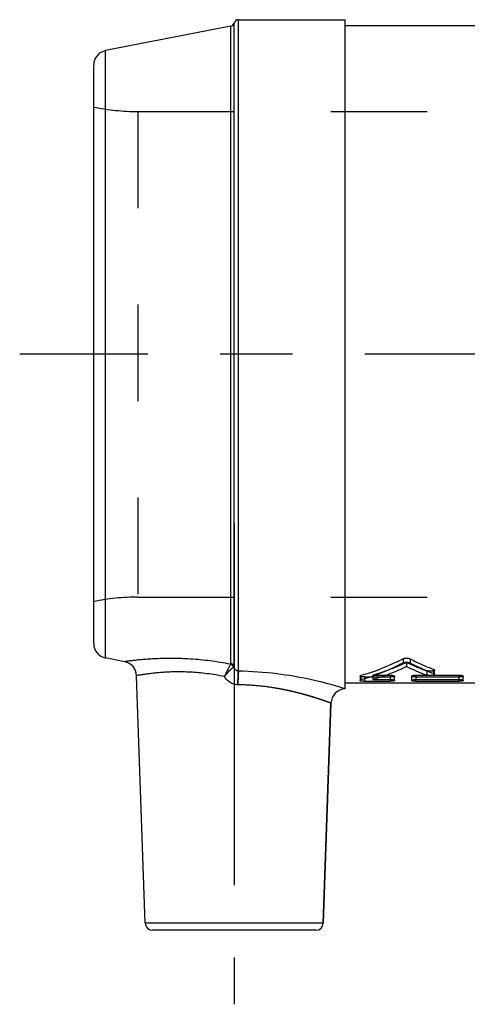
# Model space of a CAD drawing. Header units: millimetres. Extents: x 437 to 563, y 464 to 536.
# Tile 1 of 4: x 437 to 467, y 464 to 531. Entities that reach past the tile are written whole.
import ezdxf

# ---------------------------------------------------------------- set-up
doc = ezdxf.new("R2010")
doc.units = ezdxf.units.MM
doc.header["$LTSCALE"] = 65.185185
doc.linetypes.add('CENTER', pattern=[0.6, 0.375, -0.075, 0.075, -0.075])
doc.linetypes.add('HIDDEN', pattern=[0.2, 0.1, -0.1])
for name, color, linetype in [('ACHSEN_S', 7, 'CONTINUOUS'), ('KOERPER', 7, 'CONTINUOUS'), ('KONST.EL_MIT_GEO', 7, 'CONTINUOUS')]:
    doc.layers.add(name, color=color, linetype=linetype)

msp = doc.modelspace()

# ---------------------------------------------------------------- linework, layer by layer
at = {"layer": 'ACHSEN_S', "color": 2, "linetype": 'CENTER'}
msp.add_line((563, 508.153), (437, 508.153), dxfattribs=at)
at = {"layer": 'KOERPER', "color": 7, "linetype": 'Continuous'}
for p, q in [((451.782, 530.753), (459, 530.753)), ((459, 530.353), (541, 530.353)), ((445.483, 469.736), (444.9, 486.447)), ((541, 485.953), (459, 485.953)), ((457.517, 469.736), (458.036, 484.588))]:
    msp.add_line(p, q, dxfattribs=at)
at = {"layer": 'KOERPER', "color": 8, "linetype": 'HIDDEN'}
for p, q in [((459, 485.953), (459, 530.353)), ((444.985, 524.553), (486, 524.553)), ((444.985, 491.753), (555.015, 491.753))]:
    msp.add_line(p, q, dxfattribs=at)
at = {"layer": 'KOERPER', "color": 2, "linetype": 'CENTER'}
msp.add_line((451.5, 496.753), (451.5, 464.253), dxfattribs=at)
at = {"layer": 'KONST.EL_MIT_GEO', "color": 7, "linetype": 'Continuous'}
for p, q in [((451.782, 486.749), (451.782, 530.753)), ((459, 485.553), (459, 530.753)), ((451.257, 530.306), (442.809, 528.664)), ((451.257, 487.271), (451.257, 530.306)), ((451.491, 487.063), (451.491, 530.527)), ((442.809, 487.643), (442.809, 528.664)), ((442, 488.624), (442, 527.682)), ((444.091, 487.393), (442.809, 487.643)), ((462.91, 487.587), (462.91, 487.309)), ((463.383, 487.587), (463.383, 487.309)), ((464.973, 486.875), (464.973, 486.587)), ((465.031, 486.537), (465.031, 486.826)), ((460, 486.418), (460, 486.125)), ((460.058, 486.455), (460.058, 486.161)), ((460.87, 486.187), (462.034, 486.187)), ((461.758, 486.479), (462.034, 486.479)), ((462.034, 486.479), (462.034, 486.187)), ((462.325, 486.125), (462.325, 486.418)), ((463.487, 486.418), (463.487, 486.125)), ((463.777, 486.479), (463.777, 486.187)), ((463.777, 486.479), (464.538, 486.479)), ((463.777, 486.187), (466.683, 486.187)), ((464.943, 486.479), (466.683, 486.479)), ((466.683, 486.479), (466.683, 486.187)), ((466.974, 486.125), (466.974, 486.418)), ((460.291, 486.067), (462.034, 486.067)), ((463.777, 486.067), (466.683, 486.067)), ((458.036, 484.588), (457.517, 469.736)), ((458.035, 484.588), (458.036, 484.588)), ((457.517, 469.736), (445.483, 469.736)), ((457.017, 469.253), (445.983, 469.253))]:
    msp.add_line(p, q, dxfattribs=at)
at = {"layer": 'KONST.EL_MIT_GEO', "color": 8, "linetype": 'HIDDEN'}
for p, q in [((444.985, 524.553), (444.985, 491.753)), ((444.985, 524.553), (486, 524.553)), ((444.985, 491.753), (555.015, 491.753)), ((463.146, 487.346), (463.146, 487.065)), ((460.291, 486.361), (460.291, 486.067)), ((460.291, 486.361), (462.034, 486.361)), ((460.87, 486.479), (460.87, 486.187)), ((460.87, 486.479), (461.758, 486.479)), ((462.034, 486.187), (462.034, 486.067)), ((463.777, 486.361), (466.683, 486.361)), ((463.777, 486.187), (463.777, 486.067)), ((464.508, 486.778), (464.508, 486.489)), ((464.538, 486.479), (464.943, 486.479)), ((466.683, 486.187), (466.683, 486.067))]:
    msp.add_line(p, q, dxfattribs=at)
at = {"layer": 'KONST.EL_MIT_GEO', "color": 7, "linetype": 'Continuous'}
for centre, radius, start, end in [((451.782, 530.453), 0.3, 90, 165.78853), ((451.2, 530.601), 0.3, 281, 345.78853), ((443, 527.682), 1, 101, 180), ((443, 488.624), 1, 180, 259), ((443.9, 486.412), 1, 2, 79), ((469.943, 501.231), 15.712, 244.37036, 249.76226), ((459.035, 484.553), 1, 91.99985, 178.00004), ((445.983, 469.753), 0.5, 182, 270), ((457.017, 469.753), 0.5, 270, 358)]:
    msp.add_arc(centre, radius, start, end, dxfattribs=at)
at = {"layer": 'KONST.EL_MIT_GEO', "color": 8, "linetype": 'HIDDEN'}
for centre, radius, start, end in [((444.985, 539.553), 15, 258.52166, 270), ((444.985, 476.753), 15, 90, 101.47834), ((469.917, 501.649), 15.824, 244.66966, 250.01237)]:
    msp.add_arc(centre, radius, start, end, dxfattribs=at)
at = {"layer": 'KONST.EL_MIT_GEO', "color": 7, "linetype": 'Continuous'}
for points, knots in [([(451.243, 487.227), (450.787, 487.313), (449.888, 487.454), (448.574, 487.579), (447.53, 487.616), (446.757, 487.61), (446.236, 487.594), (445.763, 487.568), (445.342, 487.536), (444.976, 487.502), (444.709, 487.473), (444.526, 487.451), (444.414, 487.437), (444.317, 487.424), (444.238, 487.414), (444.177, 487.405), (444.136, 487.4), (444.112, 487.396), (444.101, 487.395), (444.095, 487.394), (444.092, 487.393), (444.091, 487.393)], [0, 0, 0, 0, 0.193769, 0.379546, 0.55104, 0.629532, 0.702216, 0.768403, 0.82743, 0.878669, 0.921532, 0.939655, 0.955491, 0.968987, 0.980097, 0.98878, 0.995006, 0.997189, 0.99875, 0.999687, 1, 1, 1, 1]), ([(462.91, 487.587), (462.677, 487.468), (461.755, 487.021), (460.791, 486.662), (460.058, 486.455)], [0, 0, 0, 0, 0.25586, 1, 1, 1, 1]), ([(462.91, 487.587), (462.925, 487.595), (462.959, 487.608), (463.038, 487.628), (463.146, 487.637), (463.255, 487.628), (463.334, 487.608), (463.368, 487.595), (463.383, 487.587)], [0, 0, 0, 0, 0.104974, 0.226093, 0.499638, 0.77333, 0.894881, 1, 1, 1, 1]), ([(463.383, 487.587), (463.514, 487.52), (464.034, 487.261), (464.568, 487.03), (464.973, 486.875)], [0, 0, 0, 0, 0.253279, 1, 1, 1, 1]), ([(451.243, 487.227), (451.234, 487.208), (451.213, 487.166), (451.157, 487.058), (451.071, 486.89), (450.957, 486.654), (450.877, 486.482), (450.835, 486.392)], [0, 0, 0, 0, 0.066573, 0.155442, 0.38913, 0.678503, 1, 1, 1, 1]), ([(450.835, 486.392), (450.896, 486.469), (451.001, 486.596), (451.153, 486.76), (451.276, 486.879), (451.377, 486.966), (451.438, 487.012), (451.463, 487.03)], [0, 0, 0, 0, 0.327847, 0.552204, 0.745817, 0.898117, 1, 1, 1, 1]), ([(451.243, 487.227), (451.248, 487.234), (451.255, 487.248), (451.257, 487.264), (451.257, 487.271)], [0, 0, 0, 0, 0.504705, 1, 1, 1, 1]), ([(451.463, 487.03), (451.445, 487.078), (451.386, 487.165), (451.293, 487.215), (451.243, 487.227)], [0, 0, 0, 0, 0.498051, 1, 1, 1, 1]), ([(451.491, 487.063), (451.484, 487.089), (451.462, 487.139), (451.408, 487.203), (451.338, 487.249), (451.285, 487.266), (451.257, 487.271)], [0, 0, 0, 0, 0.244399, 0.492438, 0.744575, 1, 1, 1, 1]), ([(451.463, 487.03), (451.469, 487.035), (451.481, 487.045), (451.489, 487.057), (451.491, 487.063)], [0, 0, 0, 0, 0.577127, 1, 1, 1, 1]), ([(451.782, 486.749), (451.74, 486.751), (451.659, 486.776), (451.57, 486.858), (451.516, 486.958), (451.497, 487.029), (451.491, 487.063)], [0, 0, 0, 0, 0.269785, 0.52765, 0.770684, 1, 1, 1, 1]), ([(462.91, 487.309), (462.677, 487.188), (461.756, 486.736), (460.791, 486.372), (460.058, 486.161)], [0, 0, 0, 0, 0.256042, 1, 1, 1, 1]), ([(463.146, 487.065), (462.959, 486.975), (462.219, 486.638), (461.452, 486.357), (460.87, 486.187)], [0, 0, 0, 0, 0.254749, 1, 1, 1, 1]), ([(462.91, 487.309), (462.925, 487.317), (462.959, 487.331), (463.038, 487.35), (463.146, 487.359), (463.255, 487.35), (463.334, 487.331), (463.368, 487.317), (463.383, 487.309)], [0, 0, 0, 0, 0.105106, 0.226245, 0.499638, 0.773179, 0.894749, 1, 1, 1, 1]), ([(463.383, 487.309), (463.514, 487.241), (464.034, 486.979), (464.568, 486.745), (464.973, 486.587)], [0, 0, 0, 0, 0.253384, 1, 1, 1, 1]), ([(464.973, 486.875), (464.982, 486.872), (464.997, 486.865), (465.019, 486.851), (465.031, 486.836), (465.031, 486.826)], [0, 0, 0, 0, 0.343891, 0.621716, 1, 1, 1, 1]), ([(450.835, 486.392), (450.444, 486.47), (449.678, 486.594), (448.729, 486.679), (448.008, 486.704), (447.509, 486.705), (447.044, 486.691), (446.617, 486.666), (446.232, 486.633), (445.892, 486.596), (445.638, 486.564), (445.46, 486.538), (445.344, 486.521), (445.242, 486.505), (445.153, 486.491), (445.077, 486.478), (445.023, 486.469), (444.986, 486.462), (444.963, 486.458), (444.944, 486.455), (444.929, 486.452), (444.916, 486.45), (444.908, 486.448), (444.904, 486.447), (444.902, 486.447), (444.9, 486.447), (444.9, 486.447), (444.9, 486.447)], [0, 0, 0, 0, 0.200034, 0.389692, 0.478532, 0.562344, 0.64044, 0.712198, 0.777049, 0.834474, 0.883997, 0.905658, 0.925186, 0.942533, 0.957658, 0.970524, 0.981097, 0.985515, 0.98935, 0.9926, 0.995261, 0.997333, 0.998815, 0.999333, 0.999704, 0.999926, 1, 1, 1, 1]), ([(451.744, 485.836), (451.652, 485.838), (451.467, 485.867), (451.212, 485.986), (450.996, 486.164), (450.883, 486.313), (450.835, 486.392)], [0, 0, 0, 0, 0.24983, 0.49981, 0.749854, 1, 1, 1, 1]), ([(451.782, 486.749), (451.776, 486.703), (451.768, 486.586), (451.758, 486.38), (451.75, 486.122), (451.746, 485.935), (451.744, 485.836)], [0, 0, 0, 0, 0.152159, 0.384408, 0.675813, 1, 1, 1, 1]), ([(459, 485.564), (458.218, 485.805), (456.692, 486.21), (454.279, 486.625), (452.651, 486.738), (451.782, 486.749)], [0, 0, 0, 0, 0.334499, 0.644653, 1, 1, 1, 1]), ([(460, 486.418), (460, 486.426), (460.014, 486.438), (460.034, 486.447), (460.049, 486.452), (460.058, 486.455)], [0, 0, 0, 0, 0.339925, 0.629766, 1, 1, 1, 1]), ([(460, 486.125), (460, 486.133), (460.014, 486.145), (460.034, 486.154), (460.049, 486.159), (460.058, 486.161)], [0, 0, 0, 0, 0.341366, 0.630782, 1, 1, 1, 1]), ([(460.291, 486.067), (460.254, 486.067), (460.2, 486.069), (460.131, 486.075), (460.088, 486.082), (460.052, 486.091), (460.027, 486.099), (460.013, 486.107), (460.004, 486.113), (460, 486.12), (460, 486.125)], [0, 0, 0, 0, 0.363827, 0.528223, 0.675184, 0.797868, 0.89163, 0.927954, 0.95749, 1, 1, 1, 1]), ([(462.034, 486.479), (462.071, 486.479), (462.125, 486.477), (462.193, 486.47), (462.237, 486.462), (462.273, 486.453), (462.297, 486.444), (462.312, 486.436), (462.32, 486.43), (462.325, 486.423), (462.325, 486.418)], [0, 0, 0, 0, 0.363997, 0.529329, 0.67565, 0.797706, 0.892086, 0.928434, 0.957837, 1, 1, 1, 1]), ([(462.034, 486.187), (462.071, 486.187), (462.125, 486.184), (462.193, 486.177), (462.237, 486.169), (462.273, 486.16), (462.3, 486.15), (462.318, 486.14), (462.325, 486.129), (462.325, 486.125)], [0, 0, 0, 0, 0.363678, 0.528891, 0.675139, 0.797188, 0.891654, 0.957412, 1, 1, 1, 1]), ([(462.325, 486.125), (462.325, 486.12), (462.32, 486.113), (462.312, 486.107), (462.297, 486.099), (462.273, 486.091), (462.237, 486.082), (462.193, 486.076), (462.125, 486.069), (462.071, 486.067), (462.034, 486.067)], [0, 0, 0, 0, 0.042309, 0.071544, 0.107702, 0.201726, 0.323606, 0.469778, 0.635375, 1, 1, 1, 1]), ([(463.487, 486.418), (463.487, 486.423), (463.493, 486.433), (463.511, 486.443), (463.538, 486.453), (463.574, 486.462), (463.618, 486.47), (463.686, 486.477), (463.74, 486.479), (463.777, 486.479)], [0, 0, 0, 0, 0.042196, 0.107724, 0.202148, 0.324301, 0.470554, 0.636034, 1, 1, 1, 1]), ([(463.487, 486.125), (463.487, 486.129), (463.493, 486.14), (463.511, 486.15), (463.538, 486.16), (463.574, 486.169), (463.618, 486.177), (463.686, 486.184), (463.74, 486.187), (463.777, 486.187)], [0, 0, 0, 0, 0.042612, 0.10835, 0.202839, 0.324959, 0.471108, 0.636432, 1, 1, 1, 1]), ([(463.777, 486.067), (463.74, 486.067), (463.686, 486.069), (463.618, 486.076), (463.574, 486.082), (463.538, 486.091), (463.514, 486.099), (463.5, 486.107), (463.491, 486.113), (463.487, 486.12), (463.487, 486.125)], [0, 0, 0, 0, 0.364736, 0.530221, 0.676491, 0.798301, 0.892303, 0.928458, 0.957715, 1, 1, 1, 1]), ([(465.031, 486.537), (465.031, 486.533), (465.028, 486.523), (465.016, 486.511), (464.998, 486.499), (464.974, 486.489), (464.945, 486.48), (464.897, 486.469), (464.829, 486.46), (464.742, 486.456), (464.656, 486.459), (464.577, 486.469), (464.528, 486.481), (464.508, 486.489)], [0, 0, 0, 0, 0.024074, 0.053605, 0.091544, 0.13868, 0.194804, 0.258962, 0.406196, 0.568103, 0.730515, 0.87883, 1, 1, 1, 1]), ([(464.973, 486.587), (464.982, 486.584), (464.997, 486.577), (465.019, 486.563), (465.031, 486.547), (465.031, 486.537)], [0, 0, 0, 0, 0.342702, 0.620082, 1, 1, 1, 1]), ([(466.683, 486.479), (466.72, 486.479), (466.774, 486.477), (466.843, 486.47), (466.886, 486.462), (466.922, 486.453), (466.946, 486.444), (466.961, 486.436), (466.969, 486.43), (466.974, 486.423), (466.974, 486.418)], [0, 0, 0, 0, 0.363997, 0.529329, 0.67565, 0.797706, 0.892086, 0.928434, 0.957837, 1, 1, 1, 1]), ([(466.683, 486.187), (466.72, 486.187), (466.774, 486.184), (466.843, 486.177), (466.886, 486.169), (466.922, 486.16), (466.949, 486.15), (466.967, 486.14), (466.974, 486.129), (466.974, 486.125)], [0, 0, 0, 0, 0.363678, 0.528891, 0.675139, 0.797188, 0.891654, 0.957412, 1, 1, 1, 1]), ([(466.974, 486.125), (466.974, 486.12), (466.969, 486.113), (466.961, 486.107), (466.946, 486.099), (466.922, 486.091), (466.886, 486.082), (466.843, 486.076), (466.774, 486.069), (466.72, 486.067), (466.683, 486.067)], [0, 0, 0, 0, 0.042309, 0.071544, 0.107702, 0.201726, 0.323606, 0.469778, 0.635375, 1, 1, 1, 1]), ([(458.035, 484.588), (457.43, 484.814), (456.161, 485.229), (454.466, 485.601), (452.974, 485.788), (452.16, 485.83), (451.744, 485.836)], [0, 0, 0, 0, 0.300595, 0.621083, 0.806296, 1, 1, 1, 1])]:
    msp.add_open_spline(points, degree=3, knots=knots, dxfattribs=at)
at = {"layer": 'KONST.EL_MIT_GEO', "color": 8, "linetype": 'HIDDEN'}
for points, knots in [([(451.463, 487.03), (451.427, 487.004), (451.304, 486.909), (451.089, 486.7), (450.924, 486.505), (450.835, 486.392)], [0, 0, 0, 0, 0.147484, 0.519672, 1, 1, 1, 1]), ([(451.463, 487.03), (451.445, 487.078), (451.386, 487.165), (451.293, 487.215), (451.243, 487.227)], [0, 0, 0, 0, 0.498051, 1, 1, 1, 1]), ([(463.146, 487.346), (462.959, 487.258), (462.219, 486.924), (461.452, 486.648), (460.87, 486.479)], [0, 0, 0, 0, 0.254608, 1, 1, 1, 1]), ([(465.031, 486.826), (465.031, 486.821), (465.028, 486.811), (465.016, 486.799), (464.998, 486.788), (464.974, 486.778), (464.945, 486.769), (464.897, 486.758), (464.829, 486.749), (464.742, 486.745), (464.656, 486.749), (464.577, 486.759), (464.529, 486.77), (464.508, 486.778)], [0, 0, 0, 0, 0.023802, 0.053139, 0.090962, 0.138044, 0.194159, 0.258342, 0.405699, 0.567778, 0.730363, 0.878805, 1, 1, 1, 1]), ([(451.744, 485.836), (451.746, 485.935), (451.75, 486.122), (451.758, 486.38), (451.768, 486.586), (451.776, 486.703), (451.782, 486.749)], [0, 0, 0, 0, 0.324187, 0.615592, 0.847841, 1, 1, 1, 1]), ([(460.291, 486.361), (460.254, 486.361), (460.2, 486.363), (460.131, 486.37), (460.088, 486.377), (460.052, 486.385), (460.027, 486.393), (460.013, 486.401), (460.004, 486.407), (460, 486.414), (460, 486.418)], [0, 0, 0, 0, 0.364202, 0.528748, 0.675814, 0.798538, 0.892247, 0.928493, 0.957905, 1, 1, 1, 1]), ([(462.325, 486.418), (462.325, 486.414), (462.32, 486.407), (462.312, 486.401), (462.297, 486.393), (462.273, 486.385), (462.237, 486.377), (462.193, 486.37), (462.125, 486.363), (462.071, 486.361), (462.034, 486.361)], [0, 0, 0, 0, 0.041895, 0.071007, 0.107086, 0.201056, 0.322975, 0.469251, 0.634998, 1, 1, 1, 1]), ([(463.777, 486.361), (463.74, 486.361), (463.686, 486.363), (463.618, 486.37), (463.574, 486.377), (463.538, 486.385), (463.514, 486.393), (463.5, 486.401), (463.491, 486.407), (463.487, 486.414), (463.487, 486.418)], [0, 0, 0, 0, 0.365112, 0.530747, 0.677123, 0.798972, 0.892918, 0.928996, 0.958129, 1, 1, 1, 1]), ([(466.974, 486.418), (466.974, 486.414), (466.969, 486.407), (466.961, 486.401), (466.946, 486.393), (466.922, 486.385), (466.886, 486.377), (466.843, 486.37), (466.774, 486.363), (466.72, 486.361), (466.683, 486.361)], [0, 0, 0, 0, 0.041895, 0.071007, 0.107086, 0.201056, 0.322975, 0.469251, 0.634998, 1, 1, 1, 1]), ([(458.036, 484.588), (458.036, 484.588), (458.034, 484.588), (458.034, 484.589), (458.031, 484.59), (458.026, 484.592), (458.017, 484.595), (458.004, 484.6), (457.987, 484.606), (457.966, 484.614), (457.942, 484.623), (457.901, 484.638), (457.842, 484.659), (457.76, 484.689), (457.664, 484.723), (457.554, 484.762), (457.43, 484.805), (457.238, 484.869), (456.967, 484.958), (456.606, 485.069), (456.199, 485.186), (455.749, 485.304), (455.26, 485.42), (454.736, 485.528), (453.98, 485.662), (452.98, 485.787), (452.163, 485.83), (451.744, 485.836)], [0, 0, 0, 0, 0.000079, 0.000314, 0.000707, 0.001257, 0.002828, 0.005024, 0.007844, 0.011284, 0.015342, 0.020012, 0.031172, 0.04472, 0.060603, 0.078764, 0.099138, 0.121657, 0.172837, 0.231703, 0.297631, 0.369991, 0.448149, 0.531456, 0.619241, 0.805312, 1, 1, 1, 1])]:
    msp.add_open_spline(points, degree=3, knots=knots, dxfattribs=at)

doc.saveas('drawing.dxf')
